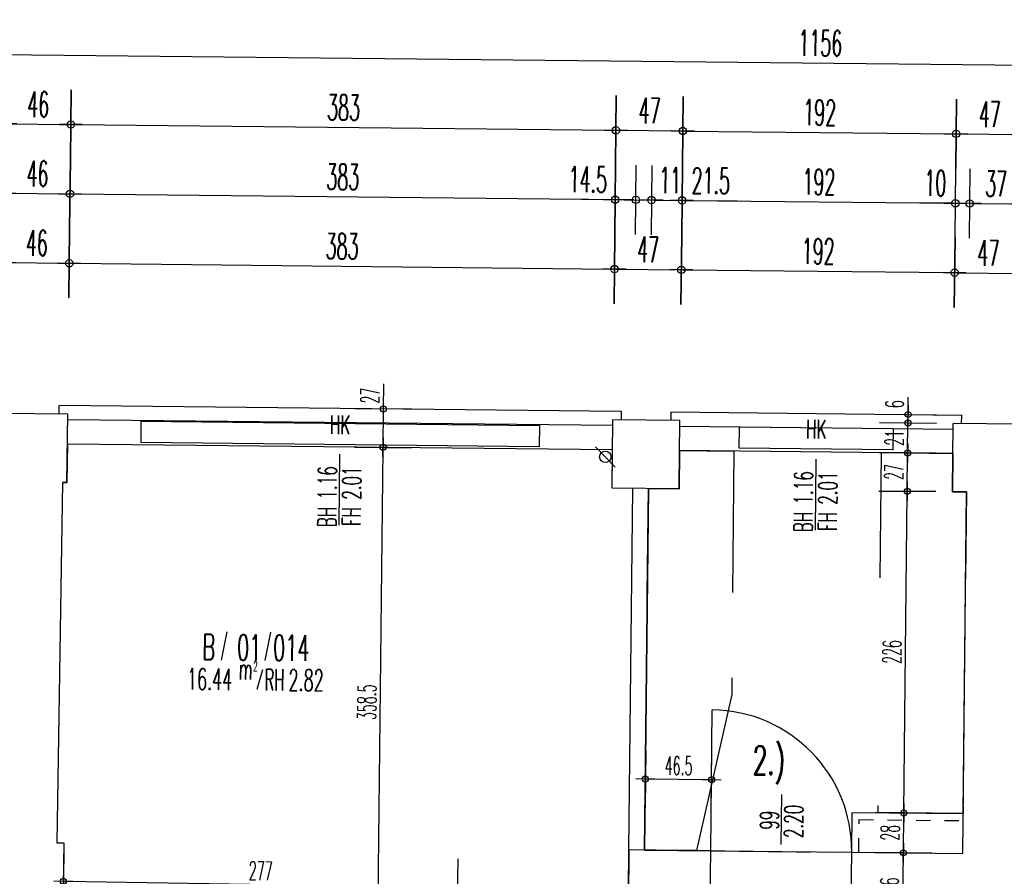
# Model space of a CAD drawing. Extents: x -14.3 to 68.8, y -3.9 to 57.4.
# Tile 45 of 46: x 36.9 to 43.8, y 51.4 to 57.4. Entities that reach past the tile are written whole.
import ezdxf
from ezdxf.enums import TextEntityAlignment as Align

# ---------------------------------------------------------------- set-up
doc = ezdxf.new("R2010")
doc.units = 0
doc.header["$LTSCALE"] = 0.25
doc.header["$MEASUREMENT"] = 0
doc.header["$PDMODE"] = 34
doc.header["$PDSIZE"] = 0.06
doc.linetypes.add('BOS_PUNKT', pattern=[0.18, 0, -0.18])
doc.linetypes.add('BOS_STRICH', pattern=[0.4, 0.2, -0.2])
doc.layers.get('0').update_dxf_attribs({"color": 30, "linetype": 'CONTINUOUS'})
doc.layers.get('DEFPOINTS').update_dxf_attribs({"linetype": 'CONTINUOUS'})
for name, color, linetype in [('01ATTRMB', 7, 'CONTINUOUS'), ('01BEM-A', 7, 'CONTINUOUS'), ('01BEM-FEN', 7, 'CONTINUOUS'), ('01BEM-I', 7, 'CONTINUOUS'), ('01BEM-TUR', 7, 'CONTINUOUS'), ('01EIN-SAN', 9, 'CONTINUOUS'), ('01FEN', 4, 'CONTINUOUS'), ('01FLA-POLY1', 1, 'CONTINUOUS'), ('01TGA-HZG', 4, 'CONTINUOUS'), ('01TGA-STG', 4, 'CONTINUOUS'), ('01TUR-S', 7, 'CONTINUOUS'), ('01WAN', 3, 'CONTINUOUS'), ('01WAN-S', 7, 'CONTINUOUS'), ('01WAN-U', 7, 'BOS_PUNKT'), ('01WLB', 2, 'CONTINUOUS'), ('01WLB-V', 2, 'BOS_STRICH')]:
    doc.layers.add(name, color=color, linetype=linetype)
doc.styles.add('BOS', font='romans.shx', dxfattribs={"width": 0.6})
doc.styles.add('BOS-BEM', font='romans.shx', dxfattribs={"width": 0.5})
doc.dimstyles.new('BOS-130', dxfattribs={"dimscale": 0.001, "dimtxt": 130, "dimasz": 10.666667, "dimexe": 1.8, "dimexo": 0.1, "dimgap": 30, "dimtad": 1, "dimdec": 4, "dimlfac": 100, "dimrnd": 0.5, "dimzin": 12, "dimtxsty": 'BOS-BEM', "dimblk1": 'BOS-BEM', "dimblk2": 'BOS-BEM', "dimsah": 1, "dimcen": 1.5, "dimse1": 1, "dimse2": 1, "dimclrd": 256, "dimclre": 256, "dimclrt": 256, "dimazin": 3, "dimtfac": 1, "dimtdec": 4, "dimtmove": 0, "dimatfit": 3, "dimtvp": 1.2, "dimtolj": 1, "dimtzin": 0})
doc.dimstyles.new('BOS-180', dxfattribs={"dimscale": 0.001, "dimtxt": 180, "dimasz": 13, "dimexe": 1.8, "dimexo": 0.1, "dimgap": 50, "dimtad": 1, "dimdec": 4, "dimlfac": 100, "dimrnd": 0.5, "dimzin": 12, "dimtxsty": 'BOS-BEM', "dimblk1": 'BOS-BEM', "dimblk2": 'BOS-BEM', "dimsah": 1, "dimcen": 1.5, "dimse1": 1, "dimse2": 1, "dimclrd": 256, "dimclre": 256, "dimclrt": 256, "dimazin": 3, "dimtfac": 1, "dimtdec": 4, "dimtmove": 0, "dimatfit": 3, "dimtvp": 1.2, "dimtolj": 1, "dimtzin": 0})

# ---------------------------------------------------------------- blocks, each defined once
blk = doc.blocks.new('TUR')
at = {"color": 0, "linetype": 'BYBLOCK'}
blk.add_line((0, 0), (0, 1), dxfattribs=at)
blk.add_arc((0, 0), 1, 0, 90, dxfattribs=at)
blk = doc.blocks.new('BOS-BEM')
for p, q in [((0, -18.75), (0, 18.75)), ((-6.25, 0), (6.25, 0))]:
    blk.add_line(p, q)
blk.add_circle((0, 0), 2)
blk = doc.blocks.new('*D1395')
at = {"layer": '01BEM-I'}
blk.add_line((41.2625, 52.0438), (41.7062, 52.0391), dxfattribs=at)
at = {"layer": 'DEFPOINTS', "color": 0}
for p in [(41.7169, 52.039), (41.2466, 51.544), (41.7116, 51.5391)]:
    blk.add_point(p, dxfattribs=at)
at = {"layer": '01BEM-I', "xscale": 0.01066666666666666, "yscale": 0.01066666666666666, "zscale": 0.01066666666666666}
for p, rotation in [((41.2519, 52.0439), 179.3933669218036), ((41.7169, 52.039), 359.3933669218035)]:
    blk.add_blockref('BOS-BEM', p, dxfattribs=dict(at, rotation=rotation))
at = {"layer": '01BEM-I', "insert": (41.4854, 52.1365), "char_height": 0.13, "attachment_point": 5, "rotation": 359.39337, "style": 'BOS-BEM'}
blk.add_mtext('\\A1;46.5', dxfattribs=at)
blk = doc.blocks.new('*D1430')
at = {"layer": '01BEM-I'}
blk.add_line((37.1738, 51.3244), (39.9222, 51.282), dxfattribs=at)
at = {"layer": 'DEFPOINTS', "color": 0}
for p in [(39.9329, 51.2818), (37.1554, 50.8247), (39.9252, 50.7819)]:
    blk.add_point(p, dxfattribs=at)
at = {"layer": '01BEM-I', "xscale": 0.01066666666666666, "yscale": 0.01066666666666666, "zscale": 0.01066666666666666}
for p, rotation in [((37.1632, 51.3246), 179.1155349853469), ((39.9329, 51.2818), 359.1155349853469)]:
    blk.add_blockref('BOS-BEM', p, dxfattribs=dict(at, rotation=rotation))
at = {"layer": '01BEM-I', "insert": (38.5495, 51.3982), "char_height": 0.13, "attachment_point": 5, "rotation": 359.11553, "style": 'BOS-BEM'}
blk.add_mtext('\\A1;277', dxfattribs=at)
blk = doc.blocks.new('BL_TGA-STGL')
blk.add_line((-0.0707, -0.0707), (0.0707, 0.0707))
blk.add_circle((0, 0), 0.04)
blk = doc.blocks.new('*D778')
at = {"layer": '01BEM-A'}
blk.add_line((36.7117, 57.1348), (48.2469, 57.0127), dxfattribs=at)
at = {"layer": 'DEFPOINTS', "color": 0}
for p in [(48.2599, 57.0125), (36.6678, 54.2223), (48.2012, 51.4704)]:
    blk.add_point(p, dxfattribs=at)
at = {"layer": '01BEM-A', "xscale": 0.013, "yscale": 0.013, "zscale": 0.013}
for p, rotation in [((36.6987, 57.135), 179.3933669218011), ((48.2599, 57.0125), 359.3933669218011)]:
    blk.add_blockref('BOS-BEM', p, dxfattribs=dict(at, rotation=rotation))
at = {"layer": '01BEM-A', "insert": (42.4808, 57.2137), "char_height": 0.18, "attachment_point": 5, "rotation": 359.39337, "style": 'BOS-BEM'}
blk.add_mtext('\\A1;1156', dxfattribs=at)
blk = doc.blocks.new('*D1484')
at = {"layer": '01BEM-A'}
blk.add_line((36.7687, 56.6467), (37.2023, 56.6421), dxfattribs=at)
at = {"layer": 'DEFPOINTS', "color": 0}
for p in [(37.2153, 56.642), (37.1938, 54.6063), (36.73, 54.2217)]:
    blk.add_point(p, dxfattribs=at)
at = {"layer": '01BEM-A', "xscale": 0.013, "yscale": 0.013, "zscale": 0.013}
for p, rotation in [((36.7557, 56.6468), 179.3933669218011), ((37.2153, 56.642), 359.3933669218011)]:
    blk.add_blockref('BOS-BEM', p, dxfattribs=dict(at, rotation=rotation))
at = {"layer": '01BEM-A', "insert": (36.987, 56.7844), "char_height": 0.18, "attachment_point": 5, "rotation": 359.39337, "style": 'BOS-BEM'}
blk.add_mtext('\\A1;46', dxfattribs=at)
blk = doc.blocks.new('*D1475')
at = {"layer": '01BEM-A'}
blk.add_line((37.2283, 56.6418), (41.0321, 56.6015), dxfattribs=at)
at = {"layer": 'DEFPOINTS', "color": 0}
for p in [(41.0451, 56.6014), (37.1938, 54.6063), (41.0236, 54.5657)]:
    blk.add_point(p, dxfattribs=at)
at = {"layer": '01BEM-A', "xscale": 0.013, "yscale": 0.013, "zscale": 0.013}
for p, rotation in [((37.2153, 56.642), 179.3933669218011), ((41.0451, 56.6014), 359.3933669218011)]:
    blk.add_blockref('BOS-BEM', p, dxfattribs=dict(at, rotation=rotation))
at = {"layer": '01BEM-A', "insert": (39.1317, 56.7617), "char_height": 0.18, "attachment_point": 5, "rotation": 359.39337, "style": 'BOS-BEM'}
blk.add_mtext('\\A1;383', dxfattribs=at)
blk = doc.blocks.new('*D1490')
at = {"layer": '01BEM-A'}
blk.add_line((41.0581, 56.6013), (41.5021, 56.5966), dxfattribs=at)
at = {"layer": 'DEFPOINTS', "color": 0}
for p in [(41.5151, 56.5964), (41.0236, 54.5657), (41.4935, 54.5614)]:
    blk.add_point(p, dxfattribs=at)
at = {"layer": '01BEM-A', "xscale": 0.013, "yscale": 0.013, "zscale": 0.013}
for p, rotation in [((41.0451, 56.6014), 179.3933669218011), ((41.5151, 56.5964), 359.3933669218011)]:
    blk.add_blockref('BOS-BEM', p, dxfattribs=dict(at, rotation=rotation))
at = {"layer": '01BEM-A', "insert": (41.2816, 56.7389), "char_height": 0.18, "attachment_point": 5, "rotation": 359.39337, "style": 'BOS-BEM'}
blk.add_mtext('\\A1;47', dxfattribs=at)
blk = doc.blocks.new('*D1472')
at = {"layer": '01BEM-A'}
blk.add_line((41.5281, 56.5963), (43.422, 56.5762), dxfattribs=at)
at = {"layer": 'DEFPOINTS', "color": 0}
for p in [(43.435, 56.5761), (41.4935, 54.5614), (43.4134, 54.5411)]:
    blk.add_point(p, dxfattribs=at)
at = {"layer": '01BEM-A', "xscale": 0.013, "yscale": 0.013, "zscale": 0.013}
for p, rotation in [((41.5151, 56.5964), 179.3933669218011), ((43.435, 56.5761), 359.3933669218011)]:
    blk.add_blockref('BOS-BEM', p, dxfattribs=dict(at, rotation=rotation))
at = {"layer": '01BEM-A', "insert": (42.4765, 56.7263), "char_height": 0.18, "attachment_point": 5, "rotation": 359.39337, "style": 'BOS-BEM'}
blk.add_mtext('\\A1;192', dxfattribs=at)
blk = doc.blocks.new('*D1503')
at = {"layer": '01BEM-A'}
blk.add_line((43.448, 56.576), (43.892, 56.5713), dxfattribs=at)
at = {"layer": 'DEFPOINTS', "color": 0}
for p in [(43.905, 56.5711), (43.4134, 54.5411), (43.8834, 54.5361)]:
    blk.add_point(p, dxfattribs=at)
at = {"layer": '01BEM-A', "xscale": 0.013, "yscale": 0.013, "zscale": 0.013}
for p, rotation in [((43.435, 56.5761), 179.3933669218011), ((43.905, 56.5711), 359.3933669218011)]:
    blk.add_blockref('BOS-BEM', p, dxfattribs=dict(at, rotation=rotation))
at = {"layer": '01BEM-A', "insert": (43.6715, 56.7136), "char_height": 0.18, "attachment_point": 5, "rotation": 359.39337, "style": 'BOS-BEM'}
blk.add_mtext('\\A1;47', dxfattribs=at)
blk = doc.blocks.new('*D1482')
at = {"layer": '01BEM-A'}
blk.add_line((36.7635, 56.1592), (37.1972, 56.1546), dxfattribs=at)
at = {"layer": 'DEFPOINTS', "color": 0}
for p in [(37.2102, 56.1545), (37.1916, 54.3966), (36.73, 54.2217)]:
    blk.add_point(p, dxfattribs=at)
at = {"layer": '01BEM-A', "xscale": 0.013, "yscale": 0.013, "zscale": 0.013}
for p, rotation in [((36.7505, 56.1594), 179.3933669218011), ((37.2102, 56.1545), 359.3933669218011)]:
    blk.add_blockref('BOS-BEM', p, dxfattribs=dict(at, rotation=rotation))
at = {"layer": '01BEM-A', "insert": (36.9818, 56.2969), "char_height": 0.18, "attachment_point": 5, "rotation": 359.39337, "style": 'BOS-BEM'}
blk.add_mtext('\\A1;46', dxfattribs=at)
blk = doc.blocks.new('*D1474')
at = {"layer": '01BEM-A'}
blk.add_line((37.2232, 56.1543), (41.027, 56.1141), dxfattribs=at)
at = {"layer": 'DEFPOINTS', "color": 0}
for p in [(41.04, 56.1139), (37.1916, 54.3966), (41.0214, 54.3565)]:
    blk.add_point(p, dxfattribs=at)
at = {"layer": '01BEM-A', "xscale": 0.013, "yscale": 0.013, "zscale": 0.013}
for p, rotation in [((37.2102, 56.1545), 179.3933669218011), ((41.04, 56.1139), 359.3933669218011)]:
    blk.add_blockref('BOS-BEM', p, dxfattribs=dict(at, rotation=rotation))
at = {"layer": '01BEM-A', "insert": (39.1265, 56.2742), "char_height": 0.18, "attachment_point": 5, "rotation": 359.39337, "style": 'BOS-BEM'}
blk.add_mtext('\\A1;383', dxfattribs=at)
blk = doc.blocks.new('*D1489')
at = {"layer": '01BEM-A'}
for p, q in [((41.04, 56.1139), (40.6656, 56.1179)), ((41.172, 56.1125), (41.053, 56.1138))]:
    blk.add_line(p, q, dxfattribs=at)
at = {"layer": 'DEFPOINTS', "color": 0}
for p in [(41.185, 56.1124), (41.0214, 54.3565), (41.1635, 54.085)]:
    blk.add_point(p, dxfattribs=at)
at = {"layer": '01BEM-A', "xscale": 0.013, "yscale": 0.013, "zscale": 0.013}
for p, rotation in [((41.04, 56.1139), 179.3933669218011), ((41.185, 56.1124), 359.3933669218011)]:
    blk.add_blockref('BOS-BEM', p, dxfattribs=dict(at, rotation=rotation))
at = {"layer": '01BEM-A', "insert": (40.8477, 56.256), "char_height": 0.18, "attachment_point": 5, "rotation": 359.39337, "style": 'BOS-BEM'}
blk.add_mtext('\\A1;14.5', dxfattribs=at)
blk = doc.blocks.new('*D1488')
at = {"layer": '01BEM-A'}
for p, q in [((41.172, 56.1125), (41.159, 56.1127)), ((41.185, 56.1124), (41.2949, 56.1112)), ((41.3079, 56.1111), (41.5281, 56.1088))]:
    blk.add_line(p, q, dxfattribs=at)
at = {"layer": 'DEFPOINTS', "color": 0}
for p in [(41.2949, 56.1112), (41.1635, 54.085), (41.2735, 54.0838)]:
    blk.add_point(p, dxfattribs=at)
at = {"layer": '01BEM-A', "xscale": 0.013, "yscale": 0.013, "zscale": 0.013}
for p, rotation in [((41.185, 56.1124), 359.3933669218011), ((41.2949, 56.1112), 179.3933669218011)]:
    blk.add_blockref('BOS-BEM', p, dxfattribs=dict(at, rotation=rotation))
at = {"layer": '01BEM-A', "insert": (41.426, 56.2499), "char_height": 0.18, "attachment_point": 5, "rotation": 359.39337, "style": 'BOS-BEM'}
blk.add_mtext('\\A1;11', dxfattribs=at)
blk = doc.blocks.new('*D1471')
at = {"layer": '01BEM-A'}
for p, q in [((41.3079, 56.1111), (41.4969, 56.1091)), ((41.5099, 56.109), (41.8972, 56.1049))]:
    blk.add_line(p, q, dxfattribs=at)
at = {"layer": 'DEFPOINTS', "color": 0}
for p in [(41.5099, 56.109), (41.4913, 54.3516), (41.2735, 54.0838)]:
    blk.add_point(p, dxfattribs=at)
at = {"layer": '01BEM-A', "xscale": 0.013, "yscale": 0.013, "zscale": 0.013}
for p, rotation in [((41.2949, 56.1112), 179.3933669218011), ((41.5099, 56.109), 359.3933669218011)]:
    blk.add_blockref('BOS-BEM', p, dxfattribs=dict(at, rotation=rotation))
at = {"layer": '01BEM-A', "insert": (41.7115, 56.2468), "char_height": 0.18, "attachment_point": 5, "rotation": 359.39337, "style": 'BOS-BEM'}
blk.add_mtext('\\A1;21.5', dxfattribs=at)
blk = doc.blocks.new('*D1470')
at = {"layer": '01BEM-A'}
blk.add_line((41.5229, 56.1088), (43.4168, 56.0888), dxfattribs=at)
at = {"layer": 'DEFPOINTS', "color": 0}
for p in [(43.4298, 56.0886), (41.4913, 54.3516), (43.4112, 54.3312)]:
    blk.add_point(p, dxfattribs=at)
at = {"layer": '01BEM-A', "xscale": 0.013, "yscale": 0.013, "zscale": 0.013}
for p, rotation in [((41.5099, 56.109), 179.3933669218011), ((43.4298, 56.0886), 359.3933669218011)]:
    blk.add_blockref('BOS-BEM', p, dxfattribs=dict(at, rotation=rotation))
at = {"layer": '01BEM-A', "insert": (42.4714, 56.2388), "char_height": 0.18, "attachment_point": 5, "rotation": 359.39337, "style": 'BOS-BEM'}
blk.add_mtext('\\A1;192', dxfattribs=at)
blk = doc.blocks.new('*D1502')
at = {"layer": '01BEM-A'}
for p, q in [((43.4168, 56.0888), (43.171, 56.0914)), ((43.5298, 56.0876), (43.4298, 56.0886)), ((43.5428, 56.0874), (43.5558, 56.0873))]:
    blk.add_line(p, q, dxfattribs=at)
at = {"layer": 'DEFPOINTS', "color": 0}
for p in [(43.5298, 56.0876), (43.4112, 54.3312), (43.5084, 54.0602)]:
    blk.add_point(p, dxfattribs=at)
at = {"layer": '01BEM-A', "xscale": 0.013, "yscale": 0.013, "zscale": 0.013}
for p, rotation in [((43.4298, 56.0886), 359.3933669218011), ((43.5298, 56.0876), 179.3933669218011)]:
    blk.add_blockref('BOS-BEM', p, dxfattribs=dict(at, rotation=rotation))
at = {"layer": '01BEM-A', "insert": (43.2889, 56.2301), "char_height": 0.18, "attachment_point": 5, "rotation": 359.39337, "style": 'BOS-BEM'}
blk.add_mtext('\\A1;10', dxfattribs=at)
blk = doc.blocks.new('*D1501')
at = {"layer": '01BEM-A'}
blk.add_line((43.5428, 56.0874), (43.8868, 56.0838), dxfattribs=at)
at = {"layer": 'DEFPOINTS', "color": 0}
for p in [(43.8998, 56.0837), (43.8817, 54.3762), (43.5084, 54.0602)]:
    blk.add_point(p, dxfattribs=at)
at = {"layer": '01BEM-A', "xscale": 0.013, "yscale": 0.013, "zscale": 0.013}
for p, rotation in [((43.5298, 56.0876), 179.3933669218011), ((43.8998, 56.0837), 359.3933669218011)]:
    blk.add_blockref('BOS-BEM', p, dxfattribs=dict(at, rotation=rotation))
at = {"layer": '01BEM-A', "insert": (43.7163, 56.2256), "char_height": 0.18, "attachment_point": 5, "rotation": 359.39337, "style": 'BOS-BEM'}
blk.add_mtext('\\A1;37', dxfattribs=at)
blk = doc.blocks.new('*D1480')
at = {"layer": '01BEM-A'}
blk.add_line((36.7584, 55.6717), (37.192, 55.6671), dxfattribs=at)
at = {"layer": 'DEFPOINTS', "color": 0}
for p in [(37.205, 55.667), (37.1938, 54.6063), (36.73, 54.2217)]:
    blk.add_point(p, dxfattribs=at)
at = {"layer": '01BEM-A', "xscale": 0.013, "yscale": 0.013, "zscale": 0.013}
for p, rotation in [((36.7454, 55.6719), 179.3933669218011), ((37.205, 55.667), 359.3933669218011)]:
    blk.add_blockref('BOS-BEM', p, dxfattribs=dict(at, rotation=rotation))
at = {"layer": '01BEM-A', "insert": (36.9767, 55.8094), "char_height": 0.18, "attachment_point": 5, "rotation": 359.39337, "style": 'BOS-BEM'}
blk.add_mtext('\\A1;46', dxfattribs=at)
blk = doc.blocks.new('*D1473')
at = {"layer": '01BEM-A'}
blk.add_line((37.218, 55.6669), (41.0218, 55.6266), dxfattribs=at)
at = {"layer": 'DEFPOINTS', "color": 0}
for p in [(41.0348, 55.6265), (37.1938, 54.6063), (41.0236, 54.5664)]:
    blk.add_point(p, dxfattribs=at)
at = {"layer": '01BEM-A', "xscale": 0.013, "yscale": 0.013, "zscale": 0.013}
for p, rotation in [((37.205, 55.667), 179.3933669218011), ((41.0348, 55.6265), 359.3933669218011)]:
    blk.add_blockref('BOS-BEM', p, dxfattribs=dict(at, rotation=rotation))
at = {"layer": '01BEM-A', "insert": (39.1214, 55.7867), "char_height": 0.18, "attachment_point": 5, "rotation": 359.39337, "style": 'BOS-BEM'}
blk.add_mtext('\\A1;383', dxfattribs=at)
blk = doc.blocks.new('*D1487')
at = {"layer": '01BEM-A'}
blk.add_line((41.0478, 55.6263), (41.4918, 55.6216), dxfattribs=at)
at = {"layer": 'DEFPOINTS', "color": 0}
for p in [(41.5048, 55.6215), (41.0236, 54.5664), (41.4935, 54.5614)]:
    blk.add_point(p, dxfattribs=at)
at = {"layer": '01BEM-A', "xscale": 0.013, "yscale": 0.013, "zscale": 0.013}
for p, rotation in [((41.0348, 55.6265), 179.3933669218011), ((41.5048, 55.6215), 359.3933669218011)]:
    blk.add_blockref('BOS-BEM', p, dxfattribs=dict(at, rotation=rotation))
at = {"layer": '01BEM-A', "insert": (41.2713, 55.764), "char_height": 0.18, "attachment_point": 5, "rotation": 359.39337, "style": 'BOS-BEM'}
blk.add_mtext('\\A1;47', dxfattribs=at)
blk = doc.blocks.new('*D1469')
at = {"layer": '01BEM-A'}
blk.add_line((41.5178, 55.6213), (43.4117, 55.6013), dxfattribs=at)
at = {"layer": 'DEFPOINTS', "color": 0}
for p in [(43.4247, 55.6012), (41.4935, 54.5614), (43.4134, 54.5411)]:
    blk.add_point(p, dxfattribs=at)
at = {"layer": '01BEM-A', "xscale": 0.013, "yscale": 0.013, "zscale": 0.013}
for p, rotation in [((41.5048, 55.6215), 179.3933669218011), ((43.4247, 55.6012), 359.3933669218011)]:
    blk.add_blockref('BOS-BEM', p, dxfattribs=dict(at, rotation=rotation))
at = {"layer": '01BEM-A', "insert": (42.4662, 55.7513), "char_height": 0.18, "attachment_point": 5, "rotation": 359.39337, "style": 'BOS-BEM'}
blk.add_mtext('\\A1;192', dxfattribs=at)
blk = doc.blocks.new('*D1500')
at = {"layer": '01BEM-A'}
blk.add_line((43.4377, 55.601), (43.8816, 55.5963), dxfattribs=at)
at = {"layer": 'DEFPOINTS', "color": 0}
for p in [(43.8946, 55.5962), (43.4134, 54.5411), (43.8834, 54.5361)]:
    blk.add_point(p, dxfattribs=at)
at = {"layer": '01BEM-A', "xscale": 0.013, "yscale": 0.013, "zscale": 0.013}
for p, rotation in [((43.4247, 55.6012), 179.3933669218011), ((43.8946, 55.5962), 359.3933669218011)]:
    blk.add_blockref('BOS-BEM', p, dxfattribs=dict(at, rotation=rotation))
at = {"layer": '01BEM-A', "insert": (43.6611, 55.7387), "char_height": 0.18, "attachment_point": 5, "rotation": 359.39337, "style": 'BOS-BEM'}
blk.add_mtext('\\A1;47', dxfattribs=at)
blk = doc.blocks.new('*D1478')
at = {"layer": '01BEM-A'}
blk.add_line((35.1063, 54.6154), (35.1015, 54.1617), dxfattribs=at)
at = {"layer": 'DEFPOINTS', "color": 0}
for p in [(37.1938, 54.6063), (35.1013, 54.1487), (37.1887, 54.1266)]:
    blk.add_point(p, dxfattribs=at)
at = {"layer": '01BEM-A', "xscale": 0.013, "yscale": 0.013, "zscale": 0.013}
for p, rotation in [((35.1064, 54.6284), 89.39336692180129), ((35.1013, 54.1487), 269.3933669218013)]:
    blk.add_blockref('BOS-BEM', p, dxfattribs=dict(at, rotation=rotation))
at = {"layer": '01BEM-A', "insert": (34.9639, 54.39), "char_height": 0.18, "attachment_point": 5, "rotation": 89.39337, "style": 'BOS-BEM'}
blk.add_mtext('\\A1;48', dxfattribs=at)
blk = doc.blocks.new('*D770')
at = {"layer": '01BEM-A'}
blk.add_line((35.1012, 54.1357), (35.0747, 51.63), dxfattribs=at)
at = {"layer": 'DEFPOINTS', "color": 0}
for p in [(37.1887, 54.1266), (35.0745, 51.617), (37.1173, 51.5953)]:
    blk.add_point(p, dxfattribs=at)
at = {"layer": '01BEM-A', "xscale": 0.013, "yscale": 0.013, "zscale": 0.013}
for p, rotation in [((35.1013, 54.1487), 89.39336692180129), ((35.0745, 51.617), 269.3933669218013)]:
    blk.add_blockref('BOS-BEM', p, dxfattribs=dict(at, rotation=rotation))
at = {"layer": '01BEM-A', "insert": (34.9479, 52.8843), "char_height": 0.18, "attachment_point": 5, "rotation": 89.39337, "style": 'BOS-BEM'}
blk.add_mtext('\\A1;253', dxfattribs=at)
blk = doc.blocks.new('*D1436')
at = {"layer": '01BEM-A'}
blk.add_line((35.0744, 51.604), (35.0665, 50.8598), dxfattribs=at)
at = {"layer": 'DEFPOINTS', "color": 0}
for p in [(37.1173, 51.5953), (35.0664, 50.8468), (37.1554, 50.8247)]:
    blk.add_point(p, dxfattribs=at)
at = {"layer": '01BEM-A', "xscale": 0.013, "yscale": 0.013, "zscale": 0.013}
for p, rotation in [((35.0745, 51.617), 89.39336692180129), ((35.0664, 50.8468), 269.3933669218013)]:
    blk.add_blockref('BOS-BEM', p, dxfattribs=dict(at, rotation=rotation))
at = {"layer": '01BEM-A', "insert": (34.9311, 51.2915), "char_height": 0.18, "attachment_point": 5, "rotation": 89.39337, "style": 'BOS-BEM'}
blk.add_mtext('\\A1;77', dxfattribs=at)
blk = doc.blocks.new('*D768')
at = {"layer": '01BEM-A'}
blk.add_line((34.132, 54.686), (34.0613, 48.0129), dxfattribs=at)
at = {"layer": 'DEFPOINTS', "color": 0}
for p in [(37.1344, 54.6672), (34.0612, 47.9999), (36.5714, 47.9734)]:
    blk.add_point(p, dxfattribs=at)
at = {"layer": '01BEM-A', "xscale": 0.013, "yscale": 0.013, "zscale": 0.013}
for p, rotation in [((34.1321, 54.699), 89.39336692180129), ((34.0612, 47.9999), 269.3933669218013)]:
    blk.add_blockref('BOS-BEM', p, dxfattribs=dict(at, rotation=rotation))
at = {"layer": '01BEM-A', "insert": (33.9566, 51.3509), "char_height": 0.18, "attachment_point": 5, "rotation": 89.39337, "style": 'BOS-BEM'}
blk.add_mtext('\\A1;670', dxfattribs=at)
blk = doc.blocks.new('*D1476')
at = {"layer": '01BEM-A'}
for p, q in [((34.6197, 54.7068), (34.6215, 54.8755)), ((34.6189, 54.634), (34.6196, 54.6938)), ((34.6188, 54.621), (34.6187, 54.608))]:
    blk.add_line(p, q, dxfattribs=at)
at = {"layer": 'DEFPOINTS', "color": 0}
for p in [(34.6196, 54.6938), (37.1344, 54.6672), (36.7341, 54.6116)]:
    blk.add_point(p, dxfattribs=at)
at = {"layer": '01BEM-A', "xscale": 0.013, "yscale": 0.013, "zscale": 0.013}
for p, rotation in [((34.6189, 54.634), 89.39336692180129), ((34.6196, 54.6938), 269.3933669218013)]:
    blk.add_blockref('BOS-BEM', p, dxfattribs=dict(at, rotation=rotation))
at = {"layer": '01BEM-A', "insert": (34.4807, 54.7991), "char_height": 0.18, "attachment_point": 5, "rotation": 89.39337, "style": 'BOS-BEM'}
blk.add_mtext('\\A1;6', dxfattribs=at)
blk = doc.blocks.new('*D1461')
at = {"layer": '01BEM-I'}
blk.add_line((43.0598, 51.0754), (43.0645, 51.5141), dxfattribs=at)
at = {"layer": 'DEFPOINTS', "color": 0}
for p in [(43.0646, 51.5247), (43.4815, 51.5203), (43.4866, 51.0602)]:
    blk.add_point(p, dxfattribs=at)
at = {"layer": '01BEM-I', "xscale": 0.01066666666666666, "yscale": 0.01066666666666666, "zscale": 0.01066666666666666}
for p, rotation in [((43.0646, 51.5247), 89.39336692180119), ((43.0597, 51.0648), 269.3933669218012)]:
    blk.add_blockref('BOS-BEM', p, dxfattribs=dict(at, rotation=rotation))
at = {"layer": '01BEM-I', "insert": (42.9672, 51.2958), "char_height": 0.13, "attachment_point": 5, "rotation": 89.39337, "style": 'BOS-BEM'}
blk.add_mtext('\\A1;46', dxfattribs=at)
blk = doc.blocks.new('*D1460')
at = {"layer": '01BEM-I'}
blk.add_line((43.0647, 51.5354), (43.0674, 51.7941), dxfattribs=at)
at = {"layer": 'DEFPOINTS', "color": 0}
for p in [(43.0675, 51.8047), (43.4844, 51.8003), (43.4815, 51.5203)]:
    blk.add_point(p, dxfattribs=at)
at = {"layer": '01BEM-I', "xscale": 0.01066666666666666, "yscale": 0.01066666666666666, "zscale": 0.01066666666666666}
for p, rotation in [((43.0675, 51.8047), 89.39336692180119), ((43.0646, 51.5247), 269.3933669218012)]:
    blk.add_blockref('BOS-BEM', p, dxfattribs=dict(at, rotation=rotation))
at = {"layer": '01BEM-I', "insert": (42.9711, 51.6657), "char_height": 0.13, "attachment_point": 5, "rotation": 89.39337, "style": 'BOS-BEM'}
blk.add_mtext('\\A1;28', dxfattribs=at)
blk = doc.blocks.new('*D767')
at = {"layer": '01BEM-I'}
blk.add_line((43.0677, 51.8154), (43.0914, 54.0539), dxfattribs=at)
at = {"layer": 'DEFPOINTS', "color": 0}
for p in [(43.0915, 54.0646), (43.4084, 54.0612), (43.4844, 51.8003)]:
    blk.add_point(p, dxfattribs=at)
at = {"layer": '01BEM-I', "xscale": 0.01066666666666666, "yscale": 0.01066666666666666, "zscale": 0.01066666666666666}
for p, rotation in [((43.0915, 54.0646), 89.39336692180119), ((43.0675, 51.8047), 269.3933669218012)]:
    blk.add_blockref('BOS-BEM', p, dxfattribs=dict(at, rotation=rotation))
at = {"layer": '01BEM-I', "insert": (42.9845, 52.9357), "char_height": 0.13, "attachment_point": 5, "rotation": 89.39337, "style": 'BOS-BEM'}
blk.add_mtext('\\A1;226', dxfattribs=at)
blk = doc.blocks.new('*D1499')
at = {"layer": '01BEM-I'}
blk.add_line((43.0916, 54.0753), (43.0942, 54.3239), dxfattribs=at)
at = {"layer": 'DEFPOINTS', "color": 0}
for p in [(43.0943, 54.3346), (43.4112, 54.3312), (43.4084, 54.0612)]:
    blk.add_point(p, dxfattribs=at)
at = {"layer": '01BEM-I', "xscale": 0.01066666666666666, "yscale": 0.01066666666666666, "zscale": 0.01066666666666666}
for p, rotation in [((43.0943, 54.3346), 89.39336692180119), ((43.0915, 54.0646), 269.3933669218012)]:
    blk.add_blockref('BOS-BEM', p, dxfattribs=dict(at, rotation=rotation))
at = {"layer": '01BEM-I', "insert": (42.9979, 54.2006), "char_height": 0.13, "attachment_point": 5, "rotation": 89.39337, "style": 'BOS-BEM'}
blk.add_mtext('\\A1;27', dxfattribs=at)
blk = doc.blocks.new('*D1498')
at = {"layer": '01BEM-I'}
blk.add_line((43.0944, 54.3453), (43.0964, 54.5338), dxfattribs=at)
at = {"layer": 'DEFPOINTS', "color": 0}
for p in [(43.0966, 54.5445), (43.4134, 54.5411), (43.4112, 54.3312)]:
    blk.add_point(p, dxfattribs=at)
at = {"layer": '01BEM-I', "xscale": 0.01066666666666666, "yscale": 0.01066666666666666, "zscale": 0.01066666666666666}
for p, rotation in [((43.0966, 54.5445), 89.39336692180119), ((43.0943, 54.3346), 269.3933669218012)]:
    blk.add_blockref('BOS-BEM', p, dxfattribs=dict(at, rotation=rotation))
at = {"layer": '01BEM-I', "insert": (43.0004, 54.4405), "char_height": 0.13, "attachment_point": 5, "rotation": 89.39337, "style": 'BOS-BEM'}
blk.add_mtext('\\A1;21', dxfattribs=at)
blk = doc.blocks.new('*D1497')
at = {"layer": '01BEM-I'}
for p, q in [((43.0973, 54.6152), (43.0985, 54.7261)), ((43.0966, 54.5445), (43.0972, 54.6046)), ((43.0964, 54.5338), (43.0963, 54.5231))]:
    blk.add_line(p, q, dxfattribs=at)
at = {"layer": 'DEFPOINTS', "color": 0}
for p in [(43.0972, 54.6046), (43.4741, 54.6006), (43.4134, 54.5411)]:
    blk.add_point(p, dxfattribs=at)
at = {"layer": '01BEM-I', "xscale": 0.01066666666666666, "yscale": 0.01066666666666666, "zscale": 0.01066666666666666}
for p, rotation in [((43.0972, 54.6046), 269.3933669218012), ((43.0966, 54.5445), 89.39336692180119)]:
    blk.add_blockref('BOS-BEM', p, dxfattribs=dict(at, rotation=rotation))
at = {"layer": '01BEM-I', "insert": (43.003, 54.677), "char_height": 0.13, "attachment_point": 5, "rotation": 89.39337, "style": 'BOS-BEM'}
blk.add_mtext('\\A1;6', dxfattribs=at)
blk = doc.blocks.new('*D765')
at = {"layer": '01BEM-I'}
blk.add_line((39.3713, 50.8014), (39.409, 54.3627), dxfattribs=at)
at = {"layer": 'DEFPOINTS', "color": 0}
for p in [(39.3477, 54.374), (39.4091, 54.3733), (39.3102, 50.7914)]:
    blk.add_point(p, dxfattribs=at)
at = {"layer": '01BEM-I', "xscale": 0.01066666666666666, "yscale": 0.01066666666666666, "zscale": 0.01066666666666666}
for p, rotation in [((39.4091, 54.3733), 89.39336692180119), ((39.3712, 50.7907), 269.3933669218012)]:
    blk.add_blockref('BOS-BEM', p, dxfattribs=dict(at, rotation=rotation))
at = {"layer": '01BEM-I', "insert": (39.2951, 52.5831), "char_height": 0.13, "attachment_point": 5, "rotation": 89.39337, "style": 'BOS-BEM'}
blk.add_mtext('\\A1;358.5', dxfattribs=at)
blk = doc.blocks.new('*D1486')
at = {"layer": '01BEM-I'}
for p, q in [((39.412, 54.6434), (39.4138, 54.8193)), ((39.4092, 54.384), (39.4118, 54.6327))]:
    blk.add_line(p, q, dxfattribs=at)
at = {"layer": 'DEFPOINTS', "color": 0}
for p in [(39.3506, 54.644), (39.412, 54.6434), (39.3477, 54.374)]:
    blk.add_point(p, dxfattribs=at)
at = {"layer": '01BEM-I', "xscale": 0.01066666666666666, "yscale": 0.01066666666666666, "zscale": 0.01066666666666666}
for p, rotation in [((39.412, 54.6434), 89.39336692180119), ((39.4091, 54.3733), 269.3933669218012)]:
    blk.add_blockref('BOS-BEM', p, dxfattribs=dict(at, rotation=rotation))
at = {"layer": '01BEM-I', "insert": (39.3179, 54.7376), "char_height": 0.13, "attachment_point": 5, "rotation": 89.39337, "style": 'BOS-BEM'}
blk.add_mtext('\\A1;27', dxfattribs=at)

msp = doc.modelspace()

# ---------------------------------------------------------------- linework, layer by layer
at = {"layer": '01ATTRMB'}
for p, q in [((38.3115633, 53.0781232), (38.2709523, 52.8791618)), ((38.6182777, 53.0748758), (38.5776668, 52.8759144)), ((38.5617628, 52.8099514), (38.5218017, 52.672371))]:
    msp.add_line(p, q, dxfattribs=at)
at = {"layer": '01BEM-FEN', "linetype": 'BYBLOCK'}
for p, q in [((39.1011635, 53.8265448), (39.106457, 54.3265168)), ((42.4459791, 53.7914211), (42.4512726, 54.2913931))]:
    msp.add_line(p, q, dxfattribs=at)
at = {"layer": '01BEM-TUR', "linetype": 'BYBLOCK'}
msp.add_line((42.207063, 51.5838234), (42.2107687, 51.9338038), dxfattribs=at)
at = {"layer": '01EIN-SAN'}
for p, q in [((41.4884678, 54.0815723), (41.4913264, 54.3515571)), ((41.4913264, 54.3515571), (41.8763045, 54.3474809)), ((41.8657933, 53.3547424), (41.8763045, 54.3474809)), ((42.9019298, 53.4565723), (42.9112468, 54.3365228)), ((42.9112468, 54.3365228), (43.4112188, 54.331229)), ((43.4112188, 54.331229), (43.4083602, 54.0612442)), ((41.265645, 53.3438912), (41.2734798, 54.0838486)), ((41.2734798, 54.0838486), (41.4884678, 54.0815723)), ((43.4083602, 54.0612442), (43.5083545, 54.0601854)), ((43.5083545, 54.0601854), (43.5018961, 53.4502197)), ((41.2465874, 51.5439902), (41.2592925, 52.7439242)), ((41.8594407, 52.7547754), (41.858189, 52.6365552)), ((41.858189, 52.6365552), (41.611567, 51.5401258)), ((42.88499, 51.8566611), (42.8844606, 51.8066639)), ((43.4849561, 51.8503086), (43.4844267, 51.8003114)), ((43.4844267, 51.8003114), (42.8844606, 51.8066639)), ((41.611567, 51.5401258), (41.2465874, 51.5439902))]:
    msp.add_line(p, q, dxfattribs=at)
at = {"layer": '01FEN'}
for p, q in [((41.0231525, 54.5265151), (37.1933618, 54.5665555)), ((41.4931263, 54.5215469), (43.4130187, 54.5012188))]:
    msp.add_line(p, q, dxfattribs=at)
at = {"layer": '01FLA-POLY1'}
for points in [[(41.1634861, 54.0850132), (41.0184941, 54.0865484), (41.0213521, 54.3564758), (37.1915619, 54.3965578), (37.1887032, 54.1265729), (37.1564261, 54.1271495), (37.1173399, 51.595338), (37.1673339, 51.5945662), (37.155448, 50.824658), (39.9251616, 50.781899), (39.9228461, 50.6319169), (39.3079194, 50.6414101), (39.2912483, 49.5615388), (41.1152928, 49.5333791), (41.1171577, 49.7095111), (41.1276393, 50.6994556), (41.1365937, 51.5451549)], [(43.5083545, 54.0601854), (43.4083602, 54.0612442), (43.4112188, 54.331229), (41.4913264, 54.3515571), (41.4884678, 54.0815723), (41.2734798, 54.0838486), (41.2465874, 51.5439902), (41.7115614, 51.539067), (42.7015059, 51.5285854), (42.7044704, 51.8085697), (43.4844267, 51.8003114)]]:
    msp.add_lwpolyline(points, close=True, dxfattribs=at)
at = {"layer": '01TGA-HZG'}
for p, q in [((37.7082907, 54.5571092), (37.7067025, 54.4071176)), ((37.7082907, 54.5571092), (40.5081337, 54.527464)), ((40.5081337, 54.527464), (40.5065456, 54.3774724)), ((41.9115146, 54.3671085), (41.9131027, 54.5171001)), ((41.9131027, 54.5171001), (42.9930422, 54.5056656)), ((42.9930422, 54.5056656), (42.9914541, 54.355674)), ((40.5065456, 54.3774724), (37.7067025, 54.4071176)), ((42.9914541, 54.355674), (41.9115146, 54.3671085))]:
    msp.add_line(p, q, dxfattribs=at)
at = {"layer": '01WAN'}
for p, q in [((37.1937821, 54.6062544), (36.7341456, 54.6116469)), ((37.1887032, 54.1265729), (37.1937821, 54.6062544)), ((41.0184941, 54.0865484), (41.0235749, 54.5664024)), ((41.4935485, 54.5614262), (41.0235749, 54.5664024)), ((41.4884678, 54.0815723), (41.4935485, 54.5614262)), ((43.4083602, 54.0612442), (43.4134409, 54.5410981)), ((43.8834147, 54.5361347), (43.4134409, 54.5410981)), ((37.1564261, 54.1271495), (37.1173399, 51.595338)), ((37.1564261, 54.1271495), (37.1887032, 54.1265729)), ((41.4884678, 54.0815723), (41.0184941, 54.0865484)), ((43.4083602, 54.0612442), (43.5083545, 54.0601854)), ((43.4814622, 51.5203271), (43.5083545, 54.0601854)), ((37.1173399, 51.595338), (37.1673339, 51.5945662)), ((37.1673339, 51.5945662), (37.143871, 50.0747542)), ((41.1365937, 51.5451549), (41.1276393, 50.6994556)), ((41.7115614, 51.539067), (41.1365937, 51.5451549)), ((41.7066911, 51.0790928), (41.7115614, 51.539067)), ((42.6966356, 51.0686111), (42.7015059, 51.5285854)), ((42.7015059, 51.5285854), (43.4814622, 51.5203271))]:
    msp.add_line(p, q, dxfattribs=at)
at = {"layer": '01WAN-S'}
for p, q in [((37.1337748, 54.6071807), (37.13441, 54.6671773)), ((41.084208, 54.6258822), (37.13441, 54.6671773)), ((41.0835715, 54.5657671), (41.084208, 54.6258822)), ((41.4335519, 54.5620615), (41.4341884, 54.6221765)), ((41.4341884, 54.6221765), (43.4740741, 54.6005779)), ((43.4734376, 54.5404645), (43.4740741, 54.6005779)), ((41.0213521, 54.3564758), (37.1915619, 54.3965578)), ((43.4112188, 54.331229), (41.4913264, 54.3515571))]:
    msp.add_line(p, q, dxfattribs=at)
at = {"layer": '01WAN-U'}
msp.add_line((41.7115614, 51.539067), (42.7015059, 51.5285854), dxfattribs=at)
at = {"layer": '01WLB'}
for p, q in [((41.1365937, 51.5451549), (41.1634861, 54.0850132)), ((41.2465874, 51.5439902), (41.2734798, 54.0838486)), ((42.7015059, 51.5285854), (42.7044704, 51.8085697)), ((42.7044704, 51.8085697), (43.4844267, 51.8003114))]:
    msp.add_line(p, q, dxfattribs=at)
at = {"layer": '01WLB-V'}
for p, q in [((42.7515031, 51.528056), (42.7539382, 51.7580431)), ((42.7539382, 51.7580431), (43.4838973, 51.7503142))]:
    msp.add_line(p, q, dxfattribs=at)

# ---------------------------------------------------------------- block references
at = {"layer": '01TGA-STG', "rotation": 269.3933669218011}
msp.add_blockref('BL_TGA-STGL', (40.9708256, 54.307008), dxfattribs=at)
at = {"layer": '01TUR-S', "xscale": 0.9899999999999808, "yscale": 0.9899999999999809, "zscale": 0.9899999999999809, "rotation": 359.3933669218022}
msp.add_blockref('TUR', (41.7115614, 51.539067), dxfattribs=at)

# ---------------------------------------------------------------- texts
at = {"layer": '01ATTRMB', "style": 'BOS'}
for s, height, width, p in [('B', 0.18, 0.55, (38.1388514, 52.8805604)), ('01', 0.18, 0.55, (38.3830047, 52.8779754)), ('014', 0.18, 0.55, (38.6362318, 52.8752944)), ('16.44', 0.15, 0.55, (38.0311248, 52.6716045)), ('RH', 0.15, 0.5, (38.5770232, 52.6658248)), ('2.82', 0.15, 0.55, (38.7440083, 52.6640568)), ('2.)', 0.2, 0.6, (42.0052037, 52.0757535))]:
    msp.add_text(s, height=height, rotation=359.3934, dxfattribs=dict(at, width=width)).set_placement(p)
at = {"layer": '01ATTRMB', "style": 'BOS', "width": 0.5}
for s, height, p in [('m', 0.15, (38.4916292, 52.7417331)), ('2', 0.07, (38.5270393, 52.8008044))]:
    msp.add_text(s, height=height, rotation=359.3934, dxfattribs=at).set_placement(p, align=Align.RIGHT)
at = {"layer": '01BEM-FEN', "linetype": 'BYBLOCK', "style": 'BOS', "width": 0.6}
for s, p in [('1.16', (39.0817331, 54.0066709)), ('2.01', (39.2529522, 54.0048581)), ('1.16', (42.4265487, 53.9715472)), ('2.01', (42.5977678, 53.9697344)), ('BH', (39.0796641, 53.8112514)), ('FH', (39.2509942, 53.819923)), ('BH', (42.4244797, 53.7761277)), ('FH', (42.5958098, 53.7847993))]:
    msp.add_text(s, height=0.13, rotation=89.3934, dxfattribs=at).set_placement(p)
at = {"layer": '01BEM-TUR', "linetype": 'BYBLOCK', "style": 'BOS', "width": 0.6}
for s, p in [('2.20', (42.3573218, 51.627235)), ('99', (42.1883594, 51.6865986))]:
    msp.add_text(s, height=0.13, rotation=89.39336692, dxfattribs=at).set_placement(p)
at = {"layer": '01TGA-HZG', "style": 'BOS', "width": 0.6}
for p in [(39.1074971, 54.46729), (42.4523574, 54.4363862)]:
    msp.add_text('HK', height=0.13, rotation=359.39336692, dxfattribs=at).set_placement(p, align=Align.CENTER)

# ---------------------------------------------------------------- dimensions: what is measured, and where the dimension line sits
at = {"layer": '01BEM-A'}
for base, p1, p2, angle, picture, middle in [((48.2598791, 57.0125432), (36.6678371, 54.2223272), (48.2011976, 51.4703519), 359.39336692, '*D778', (42.48076, 57.2137412)), ((37.2153365, 56.641957), (36.7300164, 54.2216688), (37.1937821, 54.6062544), 359.39336692, '*D1484', (36.9869976, 56.7843826)), ((41.0451218, 56.6014067), (37.1937821, 54.6062544), (41.0235675, 54.5657041), 359.39336692, '*D1475', (39.1317114, 56.761674)), ((41.5150954, 56.5964306), (41.0235675, 54.5657041), (41.4935485, 54.5614262), 359.39336692, '*D1490', (41.2815909, 56.7389108)), ((43.4349878, 56.5761025), (41.4935485, 54.5614262), (43.4134409, 54.5410981), 359.39336692, '*D1472', (42.4765239, 56.7262587)), ((43.9049615, 56.5711264), (43.4134409, 54.5410981), (43.8834146, 54.536122), 359.39336692, '*D1503', (43.6714569, 56.7136066)), ((37.210175, 56.1544844), (36.7300164, 54.2216688), (37.1915619, 54.3965578), 359.39336692, '*D1482', (36.9818362, 56.2969099)), ((41.0399604, 56.1139341), (37.1915619, 54.3965578), (41.0213521, 54.3564758), 359.39336692, '*D1474', (39.1265499, 56.2742014)), ((41.2949461, 56.1112342), (41.1634861, 54.0850132), (41.2734798, 54.0838486), 359.39336692, '*D1488', (41.4259925, 56.2498545)), ((41.509934, 56.1089579), (41.2734798, 54.0838486), (41.4913264, 54.3515571), 359.39336692, '*D1471', (41.7115479, 56.246831)), ((43.4298264, 56.0886298), (41.4913264, 54.3515571), (43.4112188, 54.331229), 359.39336692, '*D1470', (42.4713625, 56.238786)), ((43.8998001, 56.0836537), (43.5083545, 54.0601854), (43.8817218, 54.3762494), 359.39336692, '*D1501', (43.7162927, 56.2256045)), ((37.2050136, 55.6670117), (36.7300164, 54.2216688), (37.1937821, 54.6062544), 359.39336692, '*D1480', (36.9766748, 55.8094372)), ((41.0347989, 55.6264614), (37.1937821, 54.6062544), (41.0235749, 54.5664024), 359.39336692, '*D1473', (39.1213885, 55.7867287)), ((41.5047726, 55.6214852), (41.0235749, 54.5664024), (41.4935485, 54.5614262), 359.39336692, '*D1487', (41.271268, 55.7639655)), ((43.424665, 55.6011571), (41.4935485, 54.5614262), (43.4134409, 54.5410981), 359.39336692, '*D1469', (42.466201, 55.7513133)), ((43.8946386, 55.596181), (43.4134409, 54.5410981), (43.8834146, 54.536122), 359.39336692, '*D1500', (43.6611341, 55.7386612)), ((34.6195648, 54.6938049), (36.7341456, 54.6116469), (37.1344129, 54.6671773), 89.39336692, '*D1476', (34.4806722, 54.7991384)), ((34.061162, 47.9999464), (37.13441, 54.6671773), (36.5713653, 47.973368), 89.39336692, '*D768', (33.9566349, 51.3509386)), ((35.1013202, 54.1486744), (37.1937821, 54.6062544), (37.1887032, 54.1265729), 89.39336692, '*D1478', (34.9638675, 54.3899974)), ((35.0745142, 51.6169678), (37.1887032, 54.1265729), (37.1173399, 51.595338), 89.39336692, '*D770', (34.947925, 52.8843033))]:
    dim = msp.add_linear_dim(base=base, p1=p1, p2=p2, angle=angle, dimstyle='BOS-180', dxfattribs=at)
    dim.commit()
    dim.dimension.update_dxf_attribs({"geometry": picture, "text_midpoint": middle})
for base, p1, p2, angle, picture, middle in [((41.1849523, 56.1123989), (41.0213521, 54.3564758), (41.1634861, 54.0850132), 359.39336692, '*D1489', (40.8462569, 56.115985)), ((43.5298208, 56.0875711), (43.4112188, 54.331229), (43.5083545, 54.0601854), 359.39336692, '*D1502', (43.2874058, 56.0901378)), ((35.0663593, 50.8467775), (37.1173399, 51.595338), (37.155448, 50.824658), 89.39336692, '*D1436', (35.071052, 51.2899855))]:
    dim = msp.add_linear_dim(base=base, p1=p1, p2=p2, angle=angle, dimstyle='BOS-180', dxfattribs=at)
    dim.commit()
    dim.dimension.update_dxf_attribs({"geometry": picture, "text_midpoint": middle, "dimtype": 160})
at = {"layer": '01BEM-I'}
dim = msp.add_linear_dim(base=(39.4119566, 54.6433574), p1=(39.3477298, 54.3739917), p2=(39.3505528, 54.6440075), angle=89.39336692, dimstyle='BOS-130', dxfattribs=at)
dim.commit()
dim.dimension.update_dxf_attribs({"geometry": '*D1486', "text_midpoint": (39.4129442, 54.7366379), "dimtype": 160})
for base, p1, p2, picture, middle in [((43.0971914, 54.6045684), (43.4134352, 54.5410982), (43.4740741, 54.6005779), '*D1497', (43.0029532, 54.6770226)), ((43.0965549, 54.5444534), (43.4112188, 54.331229), (43.4134352, 54.5410982), '*D1498', (43.0004492, 54.4405246)), ((39.4090976, 54.3733419), (39.3102349, 50.7913923), (39.3477298, 54.3739917), '*D765', (39.2951364, 52.5830503)), ((43.0943328, 54.3345843), (43.4083602, 54.0612442), (43.4112188, 54.331229), '*D1499', (42.9979088, 54.2005977)), ((43.0914741, 54.0645994), (43.4844267, 51.8003114), (43.4083602, 54.0612442), '*D767', (42.9845155, 52.9356682)), ((43.0675463, 51.8047254), (43.4814622, 51.5203271), (43.4844267, 51.8003114), '*D1460', (42.9710694, 51.665739)), ((43.0645818, 51.5247411), (43.4865913, 51.060247), (43.4814622, 51.5203271), '*D1461', (42.967152, 51.2957598))]:
    dim = msp.add_linear_dim(base=base, p1=p1, p2=p2, angle=89.39336692, dimstyle='BOS-130', dxfattribs=at)
    dim.commit()
    dim.dimension.update_dxf_attribs({"geometry": picture, "text_midpoint": middle})
for p1, p2, distance, picture, middle in [((41.2465874, 51.5439902), (41.7115614, 51.539067), 0.499972, '*D1395', (41.4853737, 52.1364673)), ((37.155448, 50.824658), (39.9251616, 50.781899), 0.4999941, '*D1430', (38.5494893, 51.3982017))]:
    dim = msp.add_aligned_dim(p1=p1, p2=p2, distance=distance, dimstyle='BOS-130', dxfattribs=at)
    dim.commit()
    dim.dimension.update_dxf_attribs({"geometry": picture, "text_midpoint": middle})

doc.saveas('drawing.dxf')
